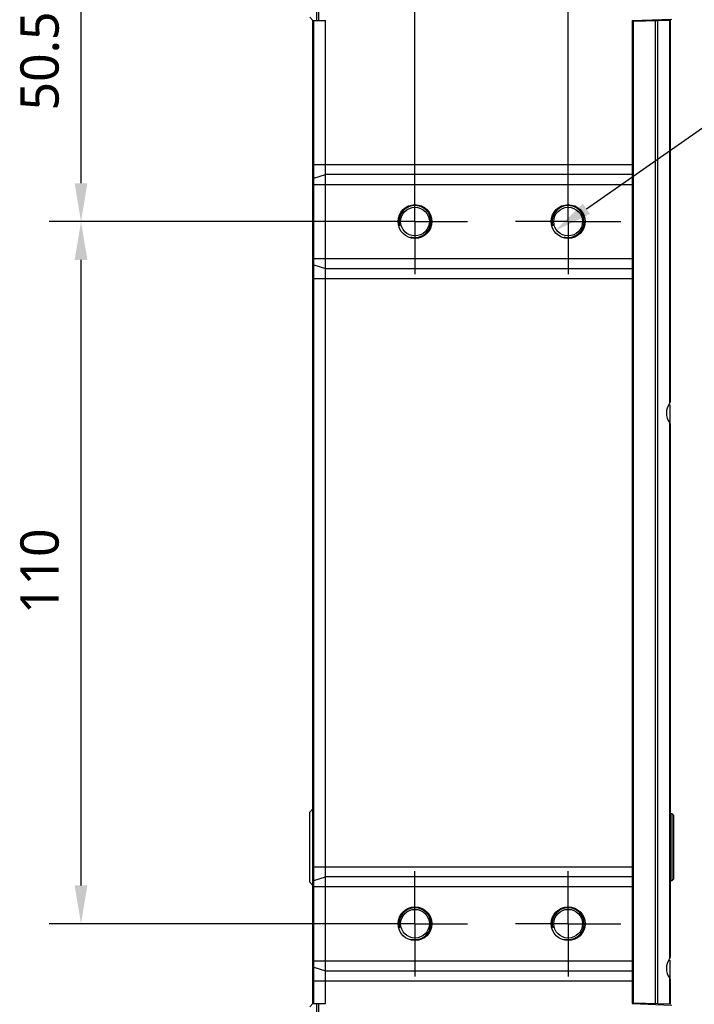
# Model space of a CAD drawing. Header units: millimetres. Extents: x 124 to 521, y 96 to 427.
# Tile 19 of 21: x 400 to 453, y 268 to 345. Entities that reach past the tile are written whole.
import ezdxf

# ---------------------------------------------------------------- set-up
doc = ezdxf.new("R2010")
doc.units = ezdxf.units.MM
doc.header["$LTSCALE"] = 32.67
doc.header["$PDMODE"] = 3
doc.header["$PDSIZE"] = 8
doc.linetypes.add('CENTER', pattern=[0.6, 0.375, -0.075, 0.075, -0.075])
doc.layers.get('0').update_dxf_attribs({"linetype": 'CONTINUOUS'})
doc.layers.get('Defpoints').update_dxf_attribs({"linetype": 'CONTINUOUS'})
for name, color, linetype in [('00_COMPONENTS', 7, 'CONTINUOUS'), ('03_ALL_AXES', 7, 'CONTINUOUS'), ('51__DRAFT_DIMS', 7, 'CONTINUOUS')]:
    doc.layers.add(name, color=color, linetype=linetype)
doc.styles.get("Standard").update_dxf_attribs({"font": 'Roboto-Regular.ttf'})
doc.dimstyles.new('DIMSTYLE_1', dxfattribs={"dimtxt": 3, "dimasz": 3, "dimexe": 2.5, "dimexo": 0.5, "dimgap": 0.75, "dimtad": 1, "dimlfac": 2, "dimdsep": 46, "dimtxsty": 'STANDARD', "dimblk": '_FILLED', "dimblk1": '_FILLED', "dimblk2": '_FILLED', "dimcen": 0.09, "dimclrt": 3, "dimazin": 2, "dimtp": 0.3, "dimtm": 0.3, "dimtfac": 1, "dimtofl": 0, "dimtmove": 0, "dimatfit": 3, "dimldrblk": '_FILLED', "dimfxl": 1, "dimtolj": 1, "dimarcsym": 0})
doc.dimstyles.new('DIMSTYLE_4', dxfattribs={"dimtxt": 3, "dimasz": 3, "dimexe": 2.5, "dimexo": 0.5, "dimgap": 0.75, "dimtad": 1, "dimlfac": 2, "dimdsep": 46, "dimtxsty": 'STANDARD', "dimblk": '_FILLED', "dimblk1": '_FILLED', "dimblk2": '_FILLED', "dimcen": 0.09, "dimclrt": 3, "dimazin": 2, "dimtp": 0.2, "dimtm": 0.2, "dimtfac": 1, "dimtofl": 0, "dimtmove": 0, "dimatfit": 3, "dimldrblk": '_FILLED', "dimfxl": 1, "dimtolj": 1, "dimarcsym": 0})
doc.dimstyles.new('DIMSTYLE_5', dxfattribs={"dimtxt": 3, "dimasz": 3, "dimexe": 2.5, "dimexo": 0.5, "dimtad": 1, "dimlfac": 2, "dimdsep": 46, "dimtxsty": 'STANDARD', "dimblk": '_FILLED', "dimblk1": '_FILLED', "dimblk2": '_FILLED', "dimcen": 0.09, "dimclrt": 3, "dimazin": 2, "dimtp": 0.1, "dimtm": 0.1, "dimtfac": 1, "dimtofl": 0, "dimtmove": 0, "dimatfit": 1, "dimldrblk": '_FILLED', "dimfxl": 1, "dimtolj": 1, "dimarcsym": 0})

# ---------------------------------------------------------------- blocks, each defined once
blk = doc.blocks.new('_FILLED')
at = {"color": 0, "linetype": 'ByBlock'}
blk.add_solid([(0, 0), (-1, 0.167), (-1, -0.167)], dxfattribs=at)
blk = doc.blocks.new('*D11')
at = {"layer": '51__DRAFT_DIMS', "color": 0, "lineweight": -2}
for p, q in [((426.999, 329.015), (402.332, 329.015)), ((404.832, 277.015), (404.832, 326.015)), ((428.029, 274.015), (402.332, 274.015))]:
    blk.add_line(p, q, dxfattribs=at)
at = {"layer": 'Defpoints', "color": 0}
for p in [(404.832, 329.015), (427.499, 329.015), (428.529, 274.015)]:
    blk.add_point(p, dxfattribs=at)
at = {"layer": '51__DRAFT_DIMS', "color": 0, "linetype": 'ByBlock', "lineweight": -2, "xscale": 3, "yscale": 3, "zscale": 3}
for p, rotation in [((404.832, 329.015), 90), ((404.832, 274.015), 270)]:
    blk.add_blockref('_FILLED', p, dxfattribs=dict(at, rotation=rotation))
at = {"layer": '51__DRAFT_DIMS', "insert": (400.082, 301.626), "char_height": 3, "attachment_point": 2, "rotation": 90, "line_spacing_factor": 0.9}
blk.add_mtext('\\A1;110', dxfattribs=at)
blk = doc.blocks.new('*D12')
at = {"layer": '51__DRAFT_DIMS', "color": 0, "lineweight": -2}
for p, q in [((430.996, 332.33), (430.996, 368.407)), ((442.996, 331.815), (442.996, 368.407)), ((433.996, 365.907), (439.996, 365.907))]:
    blk.add_line(p, q, dxfattribs=at)
at = {"layer": 'Defpoints', "color": 0}
for p in [(442.996, 365.907), (430.996, 331.83), (442.996, 331.315)]:
    blk.add_point(p, dxfattribs=at)
at = {"layer": '51__DRAFT_DIMS', "color": 0, "linetype": 'ByBlock', "lineweight": -2, "xscale": 3, "yscale": 3, "zscale": 3, "rotation": 180}
blk.add_blockref('_FILLED', (430.996, 365.907), dxfattribs=at)
at = {"layer": '51__DRAFT_DIMS', "color": 0, "linetype": 'ByBlock', "lineweight": -2, "xscale": 3, "yscale": 3, "zscale": 3}
blk.add_blockref('_FILLED', (442.996, 365.907), dxfattribs=at)
at = {"layer": '51__DRAFT_DIMS', "insert": (436.999, 370.657), "char_height": 3, "attachment_point": 2, "line_spacing_factor": 0.9}
blk.add_mtext('\\A1;24', dxfattribs=at)
blk = doc.blocks.new('*D13')
at = {"layer": '51__DRAFT_DIMS', "color": 0, "lineweight": -2}
for p, q in [((423.6, 354.265), (402.332, 354.265)), ((404.832, 332.015), (404.832, 351.265)), ((427.855, 329.015), (402.332, 329.015))]:
    blk.add_line(p, q, dxfattribs=at)
at = {"layer": 'Defpoints', "color": 0}
for p in [(404.832, 354.265), (424.1, 354.265), (428.355, 329.015)]:
    blk.add_point(p, dxfattribs=at)
at = {"layer": '51__DRAFT_DIMS', "color": 0, "linetype": 'ByBlock', "lineweight": -2, "xscale": 3, "yscale": 3, "zscale": 3}
for p, rotation in [((404.832, 354.265), 90), ((404.832, 329.015), 270)]:
    blk.add_blockref('_FILLED', p, dxfattribs=dict(at, rotation=rotation))
at = {"layer": '51__DRAFT_DIMS', "insert": (400.082, 341.596), "char_height": 3, "attachment_point": 2, "rotation": 90, "line_spacing_factor": 0.9}
blk.add_mtext('\\A1;50.5', dxfattribs=at)
blk = doc.blocks.new('*D14')
at = {"layer": '51__DRAFT_DIMS', "color": 0, "lineweight": -2}
for p, q in [((422.746, 353.358), (422.746, 368.407)), ((430.996, 331.964), (430.996, 368.407)), ((422.746, 365.907), (410.392, 365.907)), ((427.996, 365.907), (425.746, 365.907))]:
    blk.add_line(p, q, dxfattribs=at)
at = {"layer": 'Defpoints', "color": 0}
for p in [(422.746, 365.907), (422.746, 352.858), (430.996, 331.464)]:
    blk.add_point(p, dxfattribs=at)
at = {"layer": '51__DRAFT_DIMS', "color": 0, "linetype": 'ByBlock', "lineweight": -2, "xscale": 3, "yscale": 3, "zscale": 3, "rotation": 180}
blk.add_blockref('_FILLED', (422.746, 365.907), dxfattribs=at)
at = {"layer": '51__DRAFT_DIMS', "color": 0, "linetype": 'ByBlock', "lineweight": -2, "xscale": 3, "yscale": 3, "zscale": 3}
blk.add_blockref('_FILLED', (430.996, 365.907), dxfattribs=at)
at = {"layer": '51__DRAFT_DIMS', "insert": (418.844, 370.657), "char_height": 3, "attachment_point": 3, "line_spacing_factor": 0.9}
blk.add_mtext('\\A1;16.5', dxfattribs=at)
blk = doc.blocks.new('*D15')
at = {"layer": '51__DRAFT_DIMS', "color": 0, "lineweight": -2}
for p in [(444.431, 330.016), (474.711, 339.684)]:
    blk.add_line(p, (458.279, 339.684), dxfattribs=at)
at = {"layer": 'Defpoints', "color": 0}
for p in [(444.021, 329.73), (441.971, 328.299)]:
    blk.add_point(p, dxfattribs=at)
at = {"layer": '51__DRAFT_DIMS', "color": 0, "linetype": 'ByBlock', "lineweight": -2, "xscale": 3, "yscale": 3, "zscale": 3, "rotation": 214.920328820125}
blk.add_blockref('_FILLED', (441.971, 328.299), dxfattribs=at)
at = {"layer": '51__DRAFT_DIMS', "insert": (460.666, 344.309), "char_height": 3, "attachment_point": 1, "line_spacing_factor": 0.9}
blk.add_mtext('\\A1;{4-M5{\\fgdt;x}8}', dxfattribs=at)

msp = doc.modelspace()

# ---------------------------------------------------------------- linework, layer by layer
at = {"layer": '00_COMPONENTS'}
for p, q in [((423.4496, 354.0145), (423.4496, 344.7645)), ((423.2729, 353.9413), (423.2729, 344.7645)), ((422.7461, 345.0145), (422.9961, 344.7645)), ((422.9961, 267.7645), (422.9961, 344.7645)), ((422.9961, 344.7645), (423.9961, 344.7645)), ((423.0693, 267.7645), (423.0693, 344.7645)), ((423.9961, 267.7645), (423.9961, 344.7645)), ((447.9961, 344.7733), (451.1137, 344.8821)), ((447.9961, 344.7733), (447.9961, 267.7558)), ((448.0961, 344.7145), (450.9961, 344.7905)), ((449.8402, 267.7689), (449.8402, 344.7602)), ((450.0235, 267.7641), (450.0235, 344.765)), ((450.9229, 344.7886), (450.9229, 314.7605)), ((450.9961, 344.7905), (450.9961, 314.9683)), ((448, 344.6612), (448.0961, 344.6645)), ((448.0961, 344.7145), (448.0961, 267.8145)), ((447.9961, 343.2645), (448.0961, 343.2645)), ((422.9961, 333.4793), (447.9961, 333.4793)), ((423.0693, 332.4093), (423.9961, 332.6986)), ((447.9961, 332.6986), (423.9961, 332.6986)), ((422.9961, 331.918), (447.9961, 331.918)), ((422.9961, 326.1111), (447.9961, 326.1111)), ((423.0693, 325.6198), (423.9961, 325.3304)), ((423.9961, 325.3304), (447.9961, 325.3304)), ((422.9961, 324.5498), (447.9961, 324.5498)), ((450.9961, 313.116), (450.9961, 314.6711)), ((450.9229, 313.2686), (450.9229, 271.2605)), ((450.9961, 313.0608), (450.9961, 271.4683)), ((422.9961, 283.0145), (422.7461, 282.7645)), ((422.7461, 277.2645), (422.7461, 282.7645)), ((450.9961, 282.6511), (451.1137, 282.6469)), ((451.1137, 282.6469), (451.1137, 277.3821)), ((451.2461, 282.5145), (451.1137, 282.6469)), ((451.2461, 282.5145), (451.2461, 277.5145)), ((422.9961, 278.4793), (447.9961, 278.4793)), ((423.0693, 277.4093), (423.9961, 277.6986)), ((447.9961, 277.6986), (423.9961, 277.6986)), ((422.7461, 277.2645), (422.9961, 277.0145)), ((422.9961, 276.918), (447.9961, 276.918)), ((451.1137, 277.3821), (450.9961, 277.378)), ((451.2461, 277.5145), (451.1137, 277.3821)), ((422.9961, 271.1111), (447.9961, 271.1111)), ((450.9961, 269.616), (450.9961, 271.1711)), ((423.0693, 270.6198), (423.9961, 270.3304)), ((423.9961, 270.3304), (447.9961, 270.3304)), ((422.9961, 269.5498), (447.9961, 269.5498)), ((447.9961, 269.2645), (448.0961, 269.2645)), ((450.9229, 269.7686), (450.9229, 267.7405)), ((450.9961, 269.5608), (450.9961, 267.7386)), ((422.9961, 267.7645), (422.7461, 267.5145)), ((422.9961, 267.7645), (423.9961, 267.7645)), ((423.2729, 267.7645), (423.2729, 262.2645)), ((423.4496, 267.7645), (423.4496, 262.2645)), ((447.9961, 267.7558), (451.1137, 267.6469)), ((448, 267.8679), (448.0961, 267.8645)), ((448.0961, 267.8145), (450.9961, 267.7386))]:
    msp.add_line(p, q, dxfattribs=at)
for centre, radius in [((430.9961, 329.0145), 1.325), ((430.9961, 329.0145), 1.125), ((442.9961, 329.0145), 1.325), ((442.9961, 329.0145), 1.125), ((430.9961, 274.0145), 1.325), ((442.9961, 274.0145), 1.325), ((430.9961, 274.0145), 1.125), ((442.9961, 274.0145), 1.125)]:
    msp.add_circle(centre, radius, dxfattribs=at)
for centre in [(430.9961, 329.0145), (442.9961, 329.0145), (430.9961, 274.0145), (442.9961, 274.0145)]:
    msp.add_arc(centre, 1.25, 255, 195, dxfattribs=at)
for centre in [(452.0311, 314.0145), (452.0311, 270.5145)]:
    msp.add_ellipse(centre, major_axis=(1.336, 0), ratio=0.9996571, start_param=2.5489805, end_param=3.7342048, dxfattribs=at)
for points, knots in [([(422.9961, 332.3541), (422.9961, 332.3594), (423.0085, 332.3906), (423.0441, 332.4014), (423.0693, 332.4093)], [0, 0, 0, 0, 0.1676974, 1, 1, 1, 1]), ([(422.9961, 325.675), (422.9961, 325.6697), (423.0085, 325.6385), (423.0441, 325.6277), (423.0693, 325.6198)], [0, 0, 0, 0, 0.1676974, 1, 1, 1, 1]), ([(450.9961, 314.9683), (450.9961, 314.9515), (450.9875, 314.8775), (450.9548, 314.8079), (450.9229, 314.7605)], [0, 0, 0, 0, 0.2275047, 1, 1, 1, 1]), ([(450.9229, 313.2686), (450.9342, 313.2518), (450.9714, 313.1882), (450.9961, 313.1145), (450.9961, 313.0608)], [0, 0, 0, 0, 0.2741907, 1, 1, 1, 1]), ([(422.9961, 277.3541), (422.9961, 277.3594), (423.0085, 277.3906), (423.0441, 277.4014), (423.0693, 277.4093)], [0, 0, 0, 0, 0.1676974, 1, 1, 1, 1]), ([(450.9961, 271.4683), (450.9961, 271.4515), (450.9875, 271.3775), (450.9548, 271.3079), (450.9229, 271.2605)], [0, 0, 0, 0, 0.2275047, 1, 1, 1, 1]), ([(422.9961, 270.675), (422.9961, 270.6697), (423.0085, 270.6385), (423.0441, 270.6277), (423.0693, 270.6198)], [0, 0, 0, 0, 0.1676974, 1, 1, 1, 1]), ([(450.9229, 269.7686), (450.9342, 269.7518), (450.9714, 269.6882), (450.9961, 269.6145), (450.9961, 269.5608)], [0, 0, 0, 0, 0.2741907, 1, 1, 1, 1])]:
    msp.add_open_spline(points, degree=3, knots=knots, dxfattribs=at)
at = {"layer": '03_ALL_AXES', "linetype": 'CENTER'}
for p, q in [((430.9961, 329.0145), (430.9961, 333.1395)), ((442.9961, 329.0145), (442.9961, 333.1395)), ((430.9961, 329.0145), (426.8711, 329.0145)), ((430.9961, 329.0145), (430.9961, 324.8895)), ((430.9961, 329.0145), (435.1211, 329.0145)), ((442.9961, 329.0145), (438.8711, 329.0145)), ((442.9961, 329.0145), (442.9961, 324.8895)), ((442.9961, 329.0145), (447.1211, 329.0145)), ((430.9961, 274.0145), (430.9961, 278.1395)), ((442.9961, 274.0145), (442.9961, 278.1395)), ((430.9961, 274.0145), (426.8711, 274.0145)), ((430.9961, 274.0145), (430.9961, 269.8895)), ((430.9961, 274.0145), (435.1211, 274.0145)), ((442.9961, 274.0145), (438.8711, 274.0145)), ((442.9961, 274.0145), (442.9961, 269.8895)), ((442.9961, 274.0145), (447.1211, 274.0145))]:
    msp.add_line(p, q, dxfattribs=at)

# ---------------------------------------------------------------- dimensions: what is measured, and where the dimension line sits
at = {"layer": '51__DRAFT_DIMS', "color": 8}
for base, p1, p2, angle, dimstyle, picture, middle in [((422.7461, 365.9072), (430.9961, 331.4639), (422.7461, 352.8581), 180, 'DIMSTYLE_4', '*D14', (414.9932, 365.9072)), ((404.8321, 354.2645), (428.3548, 329.0145), (424.0996, 354.2645), 90, 'DIMSTYLE_1', '*D13', (404.8321, 341.5956)), ((404.8321, 329.0145), (428.5289, 274.0145), (427.4986, 329.0145), 90, 'DIMSTYLE_1', '*D11', (404.8321, 301.6259))]:
    dim = msp.add_linear_dim(base=base, p1=p1, p2=p2, angle=angle, dimstyle=dimstyle, override={"dimclrt": 256}, dxfattribs=at)
    dim.commit()
    dim.dimension.update_dxf_attribs({"geometry": picture, "text_midpoint": middle, "dimtype": 160})
dim = msp.add_linear_dim(base=(442.9961, 365.9072), p1=(430.9961, 331.8302), p2=(442.9961, 331.3151), dimstyle='DIMSTYLE_4', override={"dimclrt": 256}, dxfattribs=at)
dim.commit()
dim.dimension.update_dxf_attribs({"geometry": '*D12', "text_midpoint": (436.999, 365.9072), "dimtype": 160})
at = {"layer": '51__DRAFT_DIMS'}
dim = msp.add_diameter_dim_2p(p1=(444.021, 329.7301), p2=(441.9711, 328.299), text='{4-M<>{\\fgdt;x}8}', dimstyle='DIMSTYLE_5', override={"dimtih": 1, "dimtoh": 1, "dimpost": '<>', "dimclrt": 256}, dxfattribs=at)
dim.commit()
dim.dimension.update_dxf_attribs({"geometry": '*D15', "text_midpoint": (467.6887, 339.684), "dimtype": 163})

doc.saveas('drawing.dxf')
